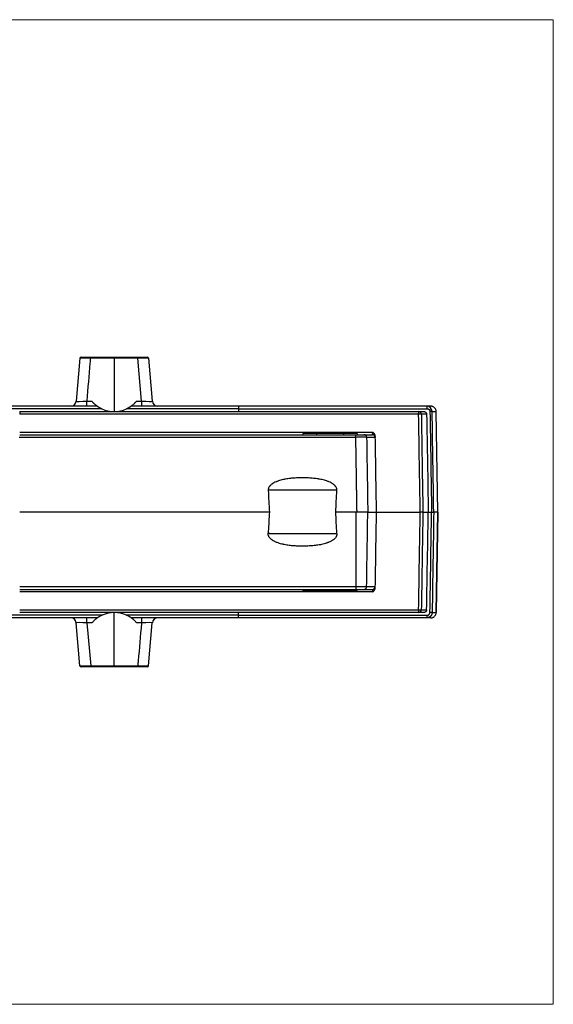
# Model space of a CAD drawing. Header units: millimetres. Extents: x 20 to 821, y 20 to 574.
# Tile 9 of 15: x 320 to 418, y 393 to 574. Entities that reach past the tile are written whole.
import ezdxf

# ---------------------------------------------------------------- set-up
doc = ezdxf.new("R2010")
doc.units = ezdxf.units.MM
doc.layers.add('1', color=7, linetype='Continuous', true_color=0xffffff)

msp = doc.modelspace()

# ---------------------------------------------------------------- linework, layer by layer
at = {"layer": '1', "color": 8, "linetype": 'Continuous', "lineweight": 18}
for p, q in [((418, 574), (221.5, 574)), ((418, 574), (418, 392.67)), ((221.5, 392.67), (418, 392.67))]:
    msp.add_line(p, q, dxfattribs=at)
at = {"layer": '1', "color": 18, "linetype": 'Continuous', "lineweight": 25}
for p, q in [((330.84, 511.65), (330.15, 503.75)), ((331.04, 511.83), (332.83, 511.83)), ((332.83, 511.83), (337.16, 511.83)), ((337.16, 511.65), (332.83, 511.65)), ((337.16, 511.83), (341.49, 511.83)), ((341.49, 511.65), (337.16, 511.65)), ((337.16, 511.65), (337.16, 501.85)), ((341.49, 511.83), (343.28, 511.83)), ((342.18, 503.75), (341.49, 511.65)), ((343.48, 511.65), (344.17, 503.75)), ((326.62, 502.83), (312.88, 502.83)), ((334.03, 502.83), (326.62, 502.83)), ((334.88, 502.34), (326.62, 502.34)), ((332.14, 503.75), (333.02, 503.75)), ((347.38, 502.34), (339.4, 502.34)), ((347.38, 502.83), (340.26, 502.83)), ((341.26, 503.75), (342.18, 503.75)), ((360.05, 502.83), (347.38, 502.83)), ((360.05, 502.34), (347.38, 502.34)), ((394.68, 502.83), (360.05, 502.83)), ((360.05, 502.83), (360.05, 502.34)), ((360.05, 502.34), (394.78, 502.34)), ((360.05, 502.34), (360.05, 501.83)), ((395.43, 502.83), (394.68, 502.83)), ((395.43, 502.83), (395.43, 502.83)), ((319.75, 501.83), (393.21, 501.83)), ((393.21, 501.34), (319.75, 501.34)), ((393.21, 501.83), (394.17, 501.83)), ((394.68, 501.34), (393.7, 501.34)), ((395.69, 501.85), (396.43, 501.85)), ((396.76, 483.33), (396.43, 501.85)), ((396.75, 483.33), (396.43, 501.85)), ((381.64, 497.08), (319.65, 497.08)), ((337.18, 498.02), (384.76, 498.02)), ((337.18, 497.57), (381.64, 497.57)), ((371.87, 497.77), (371.87, 497.77)), ((371.87, 497.77), (371.87, 497.57)), ((374.37, 497.77), (371.87, 497.77)), ((371.87, 497.77), (371.87, 497.57)), ((379.37, 497.77), (374.37, 497.77)), ((374.37, 497.77), (374.37, 497.57)), ((381.87, 497.77), (379.37, 497.77)), ((379.37, 497.77), (379.37, 497.57)), ((381.76, 489.58), (381.64, 497.08)), ((381.87, 497.77), (381.87, 497.57)), ((383.13, 497.57), (384.69, 497.57)), ((385.18, 497.08), (383.63, 497.08)), ((378.15, 487.33), (365.51, 487.33)), ((365.72, 483.33), (319.75, 483.33)), ((381.64, 483.33), (377.94, 483.33)), ((381.64, 483.33), (381.64, 469.58)), ((383.84, 483.33), (381.86, 483.33)), ((383.84, 483.33), (385.45, 483.33)), ((385.45, 483.33), (393.49, 483.33)), ((393.99, 483.33), (394.98, 483.33)), ((394.98, 483.33), (395.59, 483.33)), ((396.75, 483.33), (395.99, 483.33)), ((396.43, 464.82), (396.76, 483.33)), ((396.75, 483.33), (396.43, 464.82)), ((396.75, 483.33), (396.76, 483.33)), ((378.15, 479.33), (365.71, 479.33)), ((381.64, 469.58), (319.75, 469.58)), ((319.75, 469.09), (381.64, 469.09)), ((384.76, 468.65), (319.75, 468.65)), ((371.87, 468.89), (371.87, 469.09)), ((371.87, 468.89), (371.87, 469.09)), ((371.87, 468.89), (371.87, 468.89)), ((374.37, 468.89), (371.87, 468.89)), ((374.37, 468.89), (374.37, 469.09)), ((379.37, 468.89), (374.37, 468.89)), ((379.37, 468.89), (379.37, 469.09)), ((381.87, 468.89), (379.37, 468.89)), ((381.87, 468.89), (381.87, 469.09)), ((383.13, 469.09), (384.69, 469.09)), ((385.18, 469.58), (383.63, 469.58)), ((319.75, 465.32), (393.21, 465.32)), ((393.21, 464.83), (319.75, 464.83)), ((334.92, 464.32), (326.05, 464.32)), ((337.16, 455.02), (337.16, 464.82)), ((347.38, 464.32), (339.44, 464.32)), ((360.05, 464.32), (360.05, 464.83)), ((360.05, 463.83), (360.05, 464.32)), ((360.05, 464.32), (394.78, 464.32)), ((394.17, 464.83), (393.21, 464.83)), ((393.7, 465.32), (394.68, 465.32)), ((395.69, 464.82), (396.43, 464.82)), ((326.05, 463.83), (312.88, 463.83)), ((334.06, 463.83), (326.05, 463.83)), ((330.84, 455.02), (330.15, 462.92)), ((332.14, 462.92), (332.83, 455.02)), ((333.06, 462.92), (332.14, 462.92)), ((347.38, 463.83), (340.29, 463.83)), ((342.18, 462.92), (341.3, 462.92)), ((343.48, 455.02), (344.17, 462.92)), ((360.05, 463.83), (347.38, 463.83)), ((394.68, 463.83), (360.05, 463.83)), ((395.43, 463.83), (394.68, 463.83)), ((395.43, 463.83), (395.43, 463.83)), ((332.83, 454.83), (331.04, 454.83)), ((332.83, 455.02), (337.16, 455.02)), ((337.16, 454.83), (332.83, 454.83)), ((337.16, 455.02), (341.49, 455.02)), ((341.49, 454.83), (337.16, 454.83)), ((343.28, 454.83), (341.49, 454.83))]:
    msp.add_line(p, q, dxfattribs=at)
for centre, start, end in [((337.14, 507.26), 245.3275, 294.6725), ((337.18, 459.4), 65.3275, 114.6725)]:
    msp.add_arc(centre, 5.42, start, end, dxfattribs=at)
for centre, major_axis, ratio, start_param, end_param in [((331.04, 511.63), (0, 0.2), 1, 0, 1.48353), ((332.85, 511.63), (-2.01, 0.02), 0.008628, 4.719481, 6.282681), ((332.83, 511.63), (0, -0.2), 0.000175, 3.141593, 4.625123), ((341.49, 511.63), (0, -0.2), 0.000175, 1.658063, 3.141593), ((341.47, 511.63), (2.01, 0.02), 0.008628, 0.000504, 1.563704), ((343.28, 511.63), (0, 0.2), 1, 4.799655, 6.283185), ((329.15, 503.83), (0, 1), 1, 3.141593, 4.625123), ((332.16, 503.83), (2.02, 0.09), 0.042671, 3.135806, 4.699006), ((332.14, 503.83), (0, -1), 0.000175, 0, 1.48353), ((342.16, 503.83), (-2.02, 0.09), 0.042671, 1.584179, 3.147379), ((342.18, 503.83), (0, 1), 0.000175, 1.658063, 3.141593), ((345.17, 503.83), (0, -1), 1, 4.799655, 6.283185), ((394.68, 502.33), (0, 0.5), 0.19307, 4.729842, 6.283185), ((393.21, 501.33), (0, 0.5), 0.996053, 4.729842, 6.283185), ((393.21, 501.33), (0, -0.5), 0.000175, 3.141593, 4.694936), ((393.21, 501.33), (-0.5, -0.008), 0.017453, 3.230467, 4.712286), ((383.13, 497.07), (0, -0.5), 0.991657, 1.58825, 3.141593), ((384.69, 497.07), (0, -0.5), 0.995801, 1.58825, 3.141593), ((371.83, 1574.35), (0, 1145.8), 0.017455, 2.819889, 2.831119), ((371.83, 1574.35), (0, 1145.8), 0.017455, 3.452066, 3.463297), ((371.83, -607.69), (0, 1145.81), 0.017455, 0.310473, 0.320543), ((371.83, -607.69), (0, 1145.81), 0.017455, 5.961482, 5.972713), ((383.13, 469.59), (0, 0.5), 0.991657, 3.141593, 4.694936), ((384.69, 469.59), (0, 0.5), 0.995801, 3.141593, 4.694936), ((393.21, 465.33), (0, 0.5), 0.996053, 3.141593, 4.694936), ((393.21, 465.33), (0, -0.5), 0.000175, 4.729842, 6.283185), ((393.21, 465.33), (0.5, -0.008), 0.017453, 4.712492, 6.194311), ((394.68, 464.33), (0, -0.5), 0.19307, 0, 1.553343), ((329.15, 462.83), (0, -1), 1, 1.658063, 3.141593), ((332.16, 462.83), (-2.02, 0.09), 0.042671, 4.725772, 6.288972), ((332.14, 462.83), (0, 1), 0.000175, 4.799655, 6.283185), ((342.18, 462.83), (0, 1), 0.000175, 0, 1.48353), ((342.16, 462.83), (2.02, 0.09), 0.042671, 6.277399, 7.840599), ((345.17, 462.83), (0, -1), 1, 3.141593, 4.625123), ((331.04, 455.03), (0, -0.2), 1, 4.799655, 6.283185), ((332.85, 455.03), (2.01, 0.02), 0.008628, 3.142097, 4.705297), ((332.83, 455.03), (0, 0.2), 0.000175, 1.658063, 3.141593), ((341.49, 455.03), (0, 0.2), 0.000175, 3.141593, 4.625123), ((341.47, 455.03), (-2.01, 0.02), 0.008628, 1.577888, 3.141089), ((343.28, 455.03), (0, -0.2), 1, 0, 1.48353)]:
    msp.add_ellipse(centre, major_axis=major_axis, ratio=ratio, start_param=start_param, end_param=end_param, dxfattribs=at)
for points, knots in [([(332.14, 503.75), (332.14, 503.78), (332.15, 503.8), (332.35, 506.13), (332.55, 508.44), (332.78, 511.04), (332.81, 511.35), (332.83, 511.65)], [0, 0, 0, 0, 0.010943, 0.010943, 0.884434, 0.884434, 1, 1, 1, 1]), ([(337.16, 511.65), (337.16, 511.66), (337.16, 511.67), (337.16, 511.7), (337.16, 511.71), (337.16, 511.73), (337.16, 511.74), (337.16, 511.76), (337.16, 511.76), (337.16, 511.76), (337.16, 511.76), (337.16, 511.77), (337.16, 511.77), (337.16, 511.77), (337.16, 511.78), (337.16, 511.79), (337.16, 511.8), (337.16, 511.81), (337.16, 511.81), (337.16, 511.82), (337.16, 511.83), (337.16, 511.83), (337.16, 511.83), (337.16, 511.83)], [0, 0, 0, 0, 0.125213, 0.125213, 0.250427, 0.250427, 0.37564, 0.406944, 0.422595, 0.422595, 0.430421, 0.430421, 0.438247, 0.438247, 0.500854, 0.500854, 0.626067, 0.626067, 0.75128, 0.75128, 0.876494, 0.876494, 1, 1, 1, 1]), ([(333.02, 503.75), (333.07, 503.69), (333.12, 503.63), (333.22, 503.52), (333.27, 503.47), (333.35, 503.39), (333.38, 503.37), (333.43, 503.32), (333.45, 503.3), (333.53, 503.23), (333.58, 503.18), (333.65, 503.12), (333.68, 503.1), (333.71, 503.07), (333.73, 503.06), (333.75, 503.04), (333.76, 503.03), (333.79, 503.01), (333.82, 502.99), (333.86, 502.96), (333.88, 502.94), (333.91, 502.92), (333.92, 502.91), (333.93, 502.9), (333.94, 502.89), (333.96, 502.88), (333.98, 502.87), (334, 502.85), (334, 502.85), (334.01, 502.84), (334.01, 502.84), (334.02, 502.84), (334.03, 502.83), (334.03, 502.83)], [0, 0, 0, 0, 0.125, 0.125, 0.25, 0.25, 0.3125, 0.3125, 0.375, 0.375, 0.5, 0.5, 0.5625, 0.5625, 0.59375, 0.59375, 0.625, 0.625, 0.6875, 0.6875, 0.75, 0.75, 0.78125, 0.78125, 0.8125, 0.8125, 0.875, 0.875, 0.90625, 0.90625, 0.9375, 0.9375, 1, 1, 1, 1]), ([(334.03, 502.83), (334.03, 502.83), (334.03, 502.83), (334.04, 502.83), (334.04, 502.82), (334.05, 502.82), (334.05, 502.82), (334.07, 502.8), (334.08, 502.8), (334.1, 502.78), (334.11, 502.78), (334.12, 502.77), (334.13, 502.76), (334.15, 502.75), (334.17, 502.74), (334.2, 502.71), (334.22, 502.7), (334.28, 502.67), (334.32, 502.64), (334.38, 502.61), (334.4, 502.59), (334.44, 502.57), (334.46, 502.56), (334.52, 502.52), (334.57, 502.5), (334.66, 502.45), (334.7, 502.43), (334.79, 502.38), (334.83, 502.36), (334.88, 502.34)], [0, 0, 0, 0, 0.0625, 0.0625, 0.09375, 0.09375, 0.125, 0.125, 0.1875, 0.1875, 0.21875, 0.21875, 0.25, 0.25, 0.3125, 0.3125, 0.375, 0.375, 0.5, 0.5, 0.5625, 0.5625, 0.625, 0.625, 0.75, 0.75, 0.875, 0.875, 1, 1, 1, 1]), ([(339.4, 502.34), (339.45, 502.36), (339.49, 502.38), (339.58, 502.43), (339.63, 502.45), (339.71, 502.5), (339.76, 502.52), (339.84, 502.57), (339.88, 502.59), (339.95, 502.63), (339.97, 502.64), (340.01, 502.67), (340.02, 502.68), (340.05, 502.7), (340.06, 502.7), (340.08, 502.71), (340.09, 502.72), (340.12, 502.74), (340.13, 502.75), (340.16, 502.77), (340.18, 502.78), (340.2, 502.8), (340.22, 502.8), (340.23, 502.81), (340.24, 502.82), (340.24, 502.82), (340.25, 502.83), (340.25, 502.83), (340.26, 502.83), (340.26, 502.83)], [0, 0, 0, 0, 0.125067, 0.125067, 0.250134, 0.250134, 0.3752, 0.3752, 0.500267, 0.500267, 0.5628, 0.5628, 0.625334, 0.625334, 0.656601, 0.656601, 0.687867, 0.687867, 0.750401, 0.750401, 0.812934, 0.812934, 0.875467, 0.875467, 0.906734, 0.906734, 0.938001, 0.938001, 1, 1, 1, 1]), ([(340.26, 502.83), (340.26, 502.83), (340.26, 502.84), (340.27, 502.84), (340.27, 502.84), (340.28, 502.85), (340.29, 502.85), (340.3, 502.87), (340.32, 502.88), (340.35, 502.9), (340.37, 502.91), (340.4, 502.93), (340.41, 502.94), (340.42, 502.96), (340.44, 502.96), (340.47, 502.99), (340.49, 503), (340.53, 503.04), (340.56, 503.06), (340.6, 503.1), (340.63, 503.12), (340.7, 503.18), (340.75, 503.23), (340.85, 503.32), (340.9, 503.37), (340.97, 503.43), (340.98, 503.44), (341.01, 503.47), (341.02, 503.48), (341.06, 503.52), (341.08, 503.55), (341.16, 503.63), (341.21, 503.69), (341.26, 503.75)], [0, 0, 0, 0, 0.0625, 0.0625, 0.09375, 0.09375, 0.125, 0.125, 0.1875, 0.1875, 0.25, 0.25, 0.28125, 0.28125, 0.3125, 0.3125, 0.375, 0.375, 0.4375, 0.4375, 0.5, 0.5, 0.625, 0.625, 0.75, 0.75, 0.78125, 0.78125, 0.8125, 0.8125, 0.875, 0.875, 1, 1, 1, 1]), ([(396.43, 501.85), (396.43, 501.92), (396.42, 501.98), (396.39, 502.11), (396.37, 502.17), (396.32, 502.29), (396.29, 502.34), (396.22, 502.45), (396.18, 502.5), (396.08, 502.59), (396.03, 502.63), (395.92, 502.7), (395.87, 502.73), (395.75, 502.78), (395.69, 502.8), (395.56, 502.83), (395.49, 502.83), (395.43, 502.83)], [0, 0, 0, 0, 0.125, 0.125, 0.25, 0.25, 0.375, 0.375, 0.5, 0.5, 0.625, 0.625, 0.75, 0.75, 0.875, 0.875, 1, 1, 1, 1]), ([(319.75, 501.83), (319.75, 501.83), (319.75, 501.83), (319.75, 501.82), (319.75, 501.81), (319.75, 501.78), (319.75, 501.77), (319.75, 501.73), (319.75, 501.71), (319.75, 501.67), (319.75, 501.64), (319.75, 501.59), (319.75, 501.56), (319.75, 501.5), (319.75, 501.47), (319.75, 501.41), (319.75, 501.37), (319.75, 501.34)], [0, 0, 0, 0, 0.123891, 0.123891, 0.249049, 0.249049, 0.374208, 0.374208, 0.499366, 0.499366, 0.624525, 0.624525, 0.749683, 0.749683, 0.874842, 0.874842, 1, 1, 1, 1]), ([(393.49, 483.33), (393.45, 486.33), (393.4, 489.33), (393.3, 495.33), (393.25, 498.34), (393.21, 501.34)], [0, 0, 0, 0, 0.499596, 0.499596, 1, 1, 1, 1]), ([(393.7, 501.34), (393.71, 501.01), (393.72, 500.68), (393.74, 499.01), (393.76, 497.68), (393.85, 492.01), (393.92, 487.67), (393.99, 483.33)], [0, 0, 0, 0, 0.055513, 0.055513, 0.277565, 0.277565, 1, 1, 1, 1]), ([(394.17, 501.83), (394.21, 501.83), (394.24, 501.83), (394.29, 501.82), (394.3, 501.82), (394.33, 501.81), (394.35, 501.8), (394.39, 501.79), (394.42, 501.77), (394.46, 501.74), (394.48, 501.73), (394.5, 501.72), (394.5, 501.71), (394.51, 501.7), (394.52, 501.7), (394.55, 501.67), (394.57, 501.65), (394.59, 501.61), (394.6, 501.61), (394.61, 501.59), (394.61, 501.58), (394.62, 501.56), (394.63, 501.55), (394.65, 501.5), (394.66, 501.47), (394.67, 501.42), (394.68, 501.41), (394.68, 501.38), (394.68, 501.36), (394.68, 501.34)], [0, 0, 0, 0, 0.125, 0.125, 0.1875, 0.1875, 0.25, 0.25, 0.375, 0.375, 0.4375, 0.4375, 0.46875, 0.46875, 0.5, 0.5, 0.625, 0.625, 0.65625, 0.65625, 0.6875, 0.6875, 0.75, 0.75, 0.875, 0.875, 0.9375, 0.9375, 1, 1, 1, 1]), ([(395.69, 501.85), (395.68, 501.85), (395.67, 501.85), (395.63, 501.85), (395.6, 501.85), (395.53, 501.85), (395.49, 501.85), (395.39, 501.85), (395.34, 501.85), (395.29, 501.85)], [0, 0, 0, 0, 0.25, 0.25, 0.5, 0.5, 0.75, 0.75, 1, 1, 1, 1]), ([(381.64, 497.08), (381.64, 497.11), (381.64, 497.15), (381.64, 497.21), (381.64, 497.24), (381.64, 497.3), (381.64, 497.33), (381.64, 497.38), (381.64, 497.41), (381.64, 497.45), (381.64, 497.47), (381.64, 497.51), (381.64, 497.52), (381.64, 497.55), (381.64, 497.56), (381.64, 497.57), (381.64, 497.57), (381.64, 497.57)], [0, 0, 0, 0, 0.125155, 0.125155, 0.25031, 0.25031, 0.375465, 0.375465, 0.50062, 0.50062, 0.625775, 0.625775, 0.75093, 0.75093, 0.876085, 0.876085, 1, 1, 1, 1]), ([(383.63, 497.08), (383.61, 497.08), (383.59, 497.09), (383.51, 497.09), (383.47, 497.09), (383.35, 497.09), (383.29, 497.09), (383.14, 497.09), (383.05, 497.09), (382.87, 497.09), (382.78, 497.09), (382.57, 497.09), (382.46, 497.09), (382.24, 497.09), (382.12, 497.09), (381.88, 497.09), (381.76, 497.08), (381.64, 497.08)], [0, 0, 0, 0, 0.125, 0.125, 0.25, 0.25, 0.375, 0.375, 0.5, 0.5, 0.625, 0.625, 0.75, 0.75, 0.875, 0.875, 1, 1, 1, 1]), ([(384.69, 497.57), (384.69, 497.57), (384.69, 497.57), (384.69, 497.57), (384.69, 497.57), (384.69, 497.58), (384.7, 497.58), (384.7, 497.58), (384.7, 497.58), (384.7, 497.58), (384.7, 497.58), (384.71, 497.59), (384.71, 497.59), (384.71, 497.59), (384.71, 497.59), (384.71, 497.6), (384.71, 497.6), (384.72, 497.6), (384.72, 497.61), (384.72, 497.61), (384.72, 497.62), (384.72, 497.62), (384.72, 497.62), (384.72, 497.63), (384.73, 497.63), (384.73, 497.64), (384.73, 497.64), (384.73, 497.65), (384.73, 497.66), (384.73, 497.66), (384.73, 497.67), (384.74, 497.67), (384.74, 497.68), (384.74, 497.68), (384.74, 497.69), (384.74, 497.7), (384.74, 497.7), (384.74, 497.71), (384.74, 497.72), (384.74, 497.72), (384.74, 497.73), (384.75, 497.74), (384.75, 497.75), (384.75, 497.75), (384.75, 497.76), (384.75, 497.77), (384.75, 497.78), (384.75, 497.78), (384.75, 497.79), (384.75, 497.8), (384.75, 497.81), (384.75, 497.81), (384.75, 497.82), (384.75, 497.83), (384.76, 497.84), (384.76, 497.85), (384.76, 497.85), (384.76, 497.86), (384.76, 497.87), (384.76, 497.88), (384.76, 497.89), (384.76, 497.9), (384.76, 497.9), (384.76, 497.91), (384.76, 497.92), (384.76, 497.93), (384.76, 497.94), (384.76, 497.95), (384.76, 497.95), (384.76, 497.96), (384.76, 497.97), (384.76, 497.98), (384.76, 497.99), (384.76, 498), (384.76, 498), (384.76, 498.01), (384.76, 498.02), (384.76, 498.02)], [0, 0, 0, 0, 0.015556, 0.03105, 0.046482, 0.061853, 0.077162, 0.09241, 0.107596, 0.122721, 0.137785, 0.152787, 0.167728, 0.182608, 0.197427, 0.212185, 0.226882, 0.241517, 0.256093, 0.270607, 0.28506, 0.299453, 0.313786, 0.328057, 0.342269, 0.35642, 0.37051, 0.384541, 0.398511, 0.412421, 0.426271, 0.440061, 0.453792, 0.467462, 0.481073, 0.494624, 0.508116, 0.521548, 0.53492, 0.548234, 0.561488, 0.574683, 0.587819, 0.600896, 0.613914, 0.626873, 0.639774, 0.652615, 0.665399, 0.678124, 0.690791, 0.703399, 0.715949, 0.728442, 0.740876, 0.753252, 0.765571, 0.777832, 0.790036, 0.802182, 0.814271, 0.826303, 0.838278, 0.850196, 0.862057, 0.873861, 0.885608, 0.8973, 0.908934, 0.920513, 0.932036, 0.943502, 0.954913, 0.966268, 0.977567, 0.988811, 1, 1, 1, 1]), ([(385.23, 497.25), (385.23, 497.29), (385.22, 497.33), (385.21, 497.4), (385.2, 497.44), (385.18, 497.5), (385.17, 497.52), (385.16, 497.55), (385.13, 497.61), (385.1, 497.66), (385.06, 497.72), (385.04, 497.75), (384.99, 497.82), (384.97, 497.85), (384.93, 497.89), (384.91, 497.9), (384.89, 497.93), (384.87, 497.94), (384.85, 497.96), (384.84, 497.97), (384.83, 497.98), (384.82, 497.99), (384.81, 498), (384.8, 498.01), (384.78, 498.01), (384.78, 498.02), (384.77, 498.02), (384.77, 498.02), (384.76, 498.02)], [0, 0, 0, 0, 0.125, 0.125, 0.25, 0.25, 0.3125, 0.3125, 0.375, 0.5, 0.5, 0.625, 0.625, 0.75, 0.75, 0.8125, 0.8125, 0.875, 0.875, 0.90625, 0.90625, 0.9375, 0.9375, 0.96875, 0.96875, 0.984375, 0.984375, 1, 1, 1, 1]), ([(385.23, 497.25), (385.23, 497.25), (385.23, 497.24), (385.23, 497.23), (385.23, 497.22), (385.22, 497.21), (385.22, 497.21), (385.22, 497.2), (385.22, 497.19), (385.22, 497.18), (385.22, 497.17), (385.22, 497.17), (385.22, 497.16), (385.21, 497.15), (385.21, 497.15), (385.21, 497.14), (385.21, 497.14), (385.21, 497.13), (385.21, 497.12), (385.21, 497.12), (385.2, 497.11), (385.2, 497.1), (385.2, 497.1), (385.2, 497.09), (385.19, 497.09), (385.19, 497.09), (385.19, 497.08), (385.19, 497.08), (385.18, 497.08), (385.18, 497.08)], [0, 0, 0, 0, 0.030252, 0.06042, 0.090513, 0.120538, 0.150504, 0.180418, 0.210289, 0.240126, 0.269935, 0.299726, 0.329506, 0.359285, 0.38907, 0.41887, 0.448692, 0.478545, 0.508438, 0.559232, 0.609543, 0.659414, 0.708888, 0.758011, 0.806829, 0.855389, 0.903738, 0.951926, 1, 1, 1, 1]), ([(378.15, 487.33), (378.16, 487.41), (378.15, 487.49), (378.13, 487.6), (378.12, 487.63), (378.11, 487.69), (378.1, 487.71), (378.09, 487.74), (378.08, 487.76), (378.04, 487.85), (378.01, 487.91), (377.95, 487.99), (377.94, 488.01), (377.92, 488.04), (377.89, 488.08), (377.85, 488.13), (377.78, 488.21), (377.72, 488.27), (377.64, 488.34), (377.61, 488.37), (377.55, 488.41), (377.52, 488.44), (377.43, 488.5), (377.37, 488.55), (377.24, 488.63), (377.17, 488.66), (376.97, 488.77), (376.84, 488.83), (376.63, 488.92), (376.56, 488.95), (376.42, 489), (376.35, 489.03), (376.13, 489.1), (375.99, 489.14), (375.7, 489.22), (375.56, 489.26), (375.26, 489.32), (375.12, 489.35), (374.89, 489.39), (374.82, 489.4), (374.67, 489.43), (374.6, 489.44), (374.37, 489.47), (374.22, 489.49), (373.92, 489.52), (373.77, 489.54), (373.32, 489.58), (373.03, 489.6), (372.43, 489.62), (371.83, 489.63), (371.23, 489.62), (370.64, 489.6), (370.34, 489.58), (369.74, 489.53), (369.44, 489.49), (369, 489.43), (368.85, 489.4), (368.63, 489.36), (368.55, 489.35), (368.4, 489.32), (368.33, 489.31), (368.11, 489.26), (367.96, 489.22), (367.67, 489.14), (367.53, 489.1), (367.31, 489.03), (367.24, 489), (367.14, 488.96), (367.1, 488.95), (367.03, 488.92), (367, 488.91), (366.82, 488.84), (366.69, 488.77), (366.49, 488.66), (366.42, 488.63), (366.33, 488.57), (366.29, 488.54), (366.23, 488.5), (366.2, 488.48), (366.11, 488.41), (366.05, 488.37), (365.94, 488.27), (365.89, 488.21), (365.82, 488.14), (365.81, 488.13), (365.79, 488.1), (365.77, 488.08), (365.74, 488.04), (365.72, 488.01), (365.65, 487.91), (365.62, 487.85), (365.58, 487.76), (365.57, 487.74), (365.56, 487.71), (365.54, 487.65), (365.52, 487.56), (365.51, 487.49), (365.51, 487.43), (365.51, 487.41), (365.5, 487.37), (365.51, 487.35), (365.51, 487.33)], [0, 0, 0, 0, 0.015625, 0.015625, 0.023438, 0.023438, 0.027344, 0.027344, 0.03125, 0.03125, 0.046875, 0.046875, 0.050781, 0.050781, 0.054688, 0.0625, 0.0625, 0.078125, 0.078125, 0.085938, 0.085938, 0.09375, 0.09375, 0.109375, 0.109375, 0.125, 0.125, 0.15625, 0.15625, 0.171875, 0.171875, 0.1875, 0.1875, 0.21875, 0.21875, 0.25, 0.25, 0.28125, 0.28125, 0.296875, 0.296875, 0.3125, 0.3125, 0.34375, 0.34375, 0.375, 0.375, 0.4375, 0.4375, 0.5, 0.5625, 0.5625, 0.625, 0.625, 0.6875, 0.6875, 0.71875, 0.71875, 0.734375, 0.734375, 0.75, 0.75, 0.78125, 0.78125, 0.8125, 0.8125, 0.828125, 0.828125, 0.835938, 0.835938, 0.84375, 0.84375, 0.875, 0.875, 0.890625, 0.890625, 0.898438, 0.898438, 0.90625, 0.90625, 0.921875, 0.921875, 0.9375, 0.9375, 0.941406, 0.941406, 0.945313, 0.945313, 0.953125, 0.953125, 0.96875, 0.96875, 0.972656, 0.972656, 0.976563, 0.984375, 0.992188, 0.992188, 0.996094, 0.996094, 1, 1, 1, 1]), ([(393.21, 465.32), (393.25, 468.33), (393.3, 471.33), (393.4, 477.34), (393.45, 480.33), (393.49, 483.33)], [0, 0, 0, 0, 0.500404, 0.500404, 1, 1, 1, 1]), ([(393.99, 483.33), (393.99, 483.33), (393.98, 483.33), (393.97, 483.33), (393.97, 483.33), (393.96, 483.33), (393.95, 483.33), (393.93, 483.33), (393.91, 483.33), (393.88, 483.33), (393.87, 483.33), (393.85, 483.33), (393.84, 483.33), (393.81, 483.33), (393.78, 483.33), (393.74, 483.33), (393.73, 483.33), (393.7, 483.33), (393.69, 483.33), (393.65, 483.33), (393.62, 483.33), (393.57, 483.33), (393.56, 483.33), (393.53, 483.33), (393.51, 483.33), (393.49, 483.33)], [0, 0, 0, 0, 0.125, 0.125, 0.1875, 0.1875, 0.25, 0.25, 0.375, 0.375, 0.4375, 0.4375, 0.5, 0.5, 0.625, 0.625, 0.6875, 0.6875, 0.75, 0.75, 0.875, 0.875, 0.9375, 0.9375, 1, 1, 1, 1]), ([(393.99, 483.33), (393.99, 483), (393.98, 482.67), (393.95, 481), (393.93, 479.67), (393.84, 474), (393.77, 469.66), (393.7, 465.32)], [0, 0, 0, 0, 0.055513, 0.055513, 0.277565, 0.277565, 1, 1, 1, 1]), ([(394.68, 465.32), (394.72, 467.83), (394.76, 470.33), (394.86, 476.33), (394.92, 479.83), (394.98, 483.33)], [0, 0, 0, 0, 0.417058, 0.417058, 1, 1, 1, 1]), ([(395.59, 483.33), (395.6, 483.33), (395.6, 483.33), (395.62, 483.33), (395.63, 483.33), (395.64, 483.33), (395.65, 483.33), (395.66, 483.33), (395.67, 483.33), (395.68, 483.33), (395.69, 483.33), (395.7, 483.33), (395.71, 483.33), (395.72, 483.33), (395.73, 483.33), (395.74, 483.33), (395.75, 483.33), (395.76, 483.33), (395.77, 483.33), (395.78, 483.33), (395.79, 483.33), (395.8, 483.33), (395.81, 483.33), (395.82, 483.33), (395.83, 483.33), (395.83, 483.33), (395.84, 483.33), (395.85, 483.33), (395.86, 483.33), (395.86, 483.33), (395.87, 483.33), (395.87, 483.33)], [0, 0, 0, 0, 0.035725, 0.071361, 0.106909, 0.142368, 0.177737, 0.213019, 0.248211, 0.283315, 0.318329, 0.353256, 0.388093, 0.422842, 0.457502, 0.492073, 0.526555, 0.560949, 0.595254, 0.629471, 0.663598, 0.697637, 0.731588, 0.76545, 0.799223, 0.832907, 0.866503, 0.90001, 0.933429, 0.966759, 1, 1, 1, 1]), ([(395.87, 483.33), (395.87, 483.33), (395.88, 483.33), (395.89, 483.33), (395.89, 483.33), (395.9, 483.33), (395.91, 483.33), (395.91, 483.33), (395.92, 483.33), (395.92, 483.33), (395.93, 483.33), (395.93, 483.33), (395.94, 483.33), (395.94, 483.33), (395.95, 483.33), (395.95, 483.33), (395.96, 483.33), (395.96, 483.33), (395.97, 483.33), (395.97, 483.33), (395.97, 483.33), (395.98, 483.33), (395.98, 483.33), (395.98, 483.33), (395.98, 483.33), (395.99, 483.33), (395.99, 483.33), (395.99, 483.33), (395.99, 483.33), (395.99, 483.33), (395.99, 483.33), (395.99, 483.33)], [0, 0, 0, 0, 0.033233, 0.066554, 0.099965, 0.133465, 0.167055, 0.200734, 0.234502, 0.268359, 0.302306, 0.336342, 0.370467, 0.404681, 0.438985, 0.473378, 0.507861, 0.542433, 0.577094, 0.611844, 0.646684, 0.681614, 0.716632, 0.75174, 0.786938, 0.822225, 0.857601, 0.893066, 0.928622, 0.964266, 1, 1, 1, 1]), ([(378.15, 479.33), (378.16, 479.26), (378.15, 479.18), (378.13, 479.06), (378.12, 479.03), (378.1, 478.95), (378.08, 478.92), (378.05, 478.84), (378.04, 478.81), (378, 478.74), (377.98, 478.71), (377.91, 478.61), (377.86, 478.55), (377.76, 478.44), (377.7, 478.39), (377.62, 478.31), (377.59, 478.28), (377.53, 478.24), (377.5, 478.21), (377.4, 478.15), (377.34, 478.1), (377.21, 478.02), (377.14, 477.98), (376.94, 477.88), (376.8, 477.81), (376.62, 477.74), (376.58, 477.73), (376.51, 477.7), (376.4, 477.66), (376.29, 477.62), (376.07, 477.55), (375.93, 477.51), (375.63, 477.43), (375.48, 477.39), (375.18, 477.33), (375.03, 477.3), (374.73, 477.25), (374.58, 477.23), (374.12, 477.16), (373.81, 477.13), (373.2, 477.08), (372.9, 477.06), (372.28, 477.04), (371.97, 477.04), (371.36, 477.04), (371.05, 477.05), (370.44, 477.08), (370.13, 477.1), (369.52, 477.16), (369.22, 477.2), (368.77, 477.28), (368.61, 477.3), (368.39, 477.35), (368.31, 477.36), (368.16, 477.4), (368.09, 477.41), (367.86, 477.47), (367.72, 477.51), (367.42, 477.6), (367.28, 477.65), (367.06, 477.73), (366.99, 477.76), (366.85, 477.82), (366.78, 477.85), (366.64, 477.92), (366.57, 477.96), (366.44, 478.03), (366.37, 478.07), (366.27, 478.14), (366.24, 478.16), (366.18, 478.2), (366.15, 478.23), (366.06, 478.3), (366, 478.35), (365.89, 478.45), (365.83, 478.51), (365.76, 478.6), (365.74, 478.63), (365.69, 478.69), (365.67, 478.73), (365.61, 478.83), (365.58, 478.9), (365.55, 478.99), (365.55, 479.01), (365.54, 479.04), (365.52, 479.1), (365.51, 479.2), (365.5, 479.27), (365.51, 479.33), (365.51, 479.35), (365.51, 479.39), (365.51, 479.41), (365.53, 479.5), (365.55, 479.58), (365.58, 479.65)], [0, 0, 0, 0, 0.015625, 0.015625, 0.023437, 0.023437, 0.03125, 0.03125, 0.039062, 0.039062, 0.046875, 0.046875, 0.0625, 0.0625, 0.078125, 0.078125, 0.085937, 0.085937, 0.09375, 0.09375, 0.109375, 0.109375, 0.125, 0.125, 0.15625, 0.15625, 0.164062, 0.164062, 0.171875, 0.1875, 0.1875, 0.21875, 0.21875, 0.25, 0.25, 0.28125, 0.28125, 0.3125, 0.3125, 0.375, 0.375, 0.4375, 0.4375, 0.5, 0.5, 0.5625, 0.5625, 0.625, 0.625, 0.6875, 0.6875, 0.71875, 0.71875, 0.734375, 0.734375, 0.75, 0.75, 0.78125, 0.78125, 0.8125, 0.8125, 0.828125, 0.828125, 0.84375, 0.84375, 0.859375, 0.859375, 0.875, 0.875, 0.882812, 0.882812, 0.890625, 0.890625, 0.90625, 0.90625, 0.921875, 0.921875, 0.929687, 0.929687, 0.9375, 0.9375, 0.953125, 0.953125, 0.957031, 0.957031, 0.960937, 0.96875, 0.976562, 0.976562, 0.980469, 0.980469, 0.984375, 0.984375, 1, 1, 1, 1]), ([(381.64, 469.57), (381.64, 469.54), (381.64, 469.51), (381.64, 469.45), (381.64, 469.42), (381.64, 469.36), (381.64, 469.33), (381.64, 469.28), (381.64, 469.25), (381.64, 469.21), (381.64, 469.19), (381.64, 469.15), (381.64, 469.14), (381.64, 469.11), (381.64, 469.11), (381.64, 469.1), (381.64, 469.09), (381.64, 469.09)], [0, 0, 0, 0, 0.12511, 0.12511, 0.25022, 0.25022, 0.375329, 0.375329, 0.500439, 0.500439, 0.625549, 0.625549, 0.750659, 0.750659, 0.875768, 0.875768, 1, 1, 1, 1]), ([(384.76, 468.65), (384.77, 468.65), (384.77, 468.65), (384.78, 468.65), (384.78, 468.65), (384.8, 468.66), (384.81, 468.66), (384.82, 468.68), (384.83, 468.68), (384.84, 468.7), (384.85, 468.7), (384.87, 468.72), (384.89, 468.74), (384.92, 468.77), (384.93, 468.78), (384.97, 468.82), (384.99, 468.85), (385.04, 468.92), (385.07, 468.95), (385.11, 469.02), (385.13, 469.05), (385.16, 469.12), (385.18, 469.16), (385.2, 469.23), (385.21, 469.27), (385.22, 469.35), (385.23, 469.39), (385.23, 469.43)], [0, 0, 0, 0, 0.015625, 0.015625, 0.03125, 0.03125, 0.0625, 0.0625, 0.09375, 0.09375, 0.125, 0.125, 0.1875, 0.1875, 0.25, 0.25, 0.375, 0.375, 0.5, 0.5, 0.625, 0.625, 0.75, 0.75, 0.875, 0.875, 1, 1, 1, 1]), ([(334.92, 464.32), (334.87, 464.3), (334.82, 464.28), (334.74, 464.24), (334.69, 464.22), (334.6, 464.17), (334.56, 464.15), (334.48, 464.1), (334.43, 464.07), (334.37, 464.04), (334.35, 464.02), (334.31, 464), (334.29, 463.99), (334.27, 463.97), (334.26, 463.96), (334.24, 463.95), (334.23, 463.95), (334.2, 463.93), (334.19, 463.92), (334.16, 463.9), (334.14, 463.89), (334.11, 463.87), (334.1, 463.86), (334.09, 463.85), (334.08, 463.85), (334.08, 463.84), (334.07, 463.84), (334.06, 463.84), (334.06, 463.83), (334.06, 463.83)], [0, 0, 0, 0, 0.125067, 0.125067, 0.250134, 0.250134, 0.3752, 0.3752, 0.500267, 0.500267, 0.5628, 0.5628, 0.625334, 0.625334, 0.656601, 0.656601, 0.687867, 0.687867, 0.750401, 0.750401, 0.812934, 0.812934, 0.875467, 0.875467, 0.906734, 0.906734, 0.938001, 0.938001, 1, 1, 1, 1]), ([(340.29, 463.83), (340.29, 463.83), (340.29, 463.84), (340.28, 463.84), (340.28, 463.84), (340.27, 463.85), (340.27, 463.85), (340.25, 463.86), (340.24, 463.87), (340.22, 463.88), (340.21, 463.89), (340.2, 463.9), (340.19, 463.9), (340.17, 463.92), (340.15, 463.93), (340.12, 463.95), (340.1, 463.96), (340.04, 464), (340, 464.02), (339.94, 464.06), (339.92, 464.07), (339.88, 464.1), (339.86, 464.11), (339.79, 464.15), (339.75, 464.17), (339.66, 464.22), (339.62, 464.24), (339.53, 464.28), (339.48, 464.3), (339.44, 464.32)], [0, 0, 0, 0, 0.0625, 0.0625, 0.09375, 0.09375, 0.125, 0.125, 0.1875, 0.1875, 0.21875, 0.21875, 0.25, 0.25, 0.3125, 0.3125, 0.375, 0.375, 0.5, 0.5, 0.5625, 0.5625, 0.625, 0.625, 0.75, 0.75, 0.875, 0.875, 1, 1, 1, 1]), ([(394.68, 465.32), (394.68, 465.29), (394.68, 465.26), (394.67, 465.21), (394.66, 465.2), (394.65, 465.16), (394.65, 465.15), (394.63, 465.1), (394.61, 465.08), (394.58, 465.04), (394.57, 465.02), (394.55, 465), (394.54, 464.99), (394.5, 464.95), (394.48, 464.93), (394.44, 464.91), (394.42, 464.9), (394.39, 464.88), (394.36, 464.87), (394.33, 464.86), (394.3, 464.85), (394.29, 464.85), (394.24, 464.84), (394.21, 464.83), (394.17, 464.83)], [0, 0, 0, 0, 0.125, 0.125, 0.1875, 0.1875, 0.25, 0.25, 0.375, 0.375, 0.4375, 0.4375, 0.5, 0.5, 0.625, 0.625, 0.6875, 0.6875, 0.75, 0.8125, 0.8125, 0.875, 0.875, 1, 1, 1, 1]), ([(395.69, 464.82), (395.69, 464.81), (395.69, 464.8), (395.69, 464.78), (395.68, 464.77), (395.68, 464.75), (395.68, 464.74), (395.68, 464.72), (395.68, 464.7), (395.68, 464.69), (395.67, 464.67), (395.67, 464.65), (395.67, 464.64), (395.66, 464.62), (395.66, 464.6), (395.66, 464.59), (395.65, 464.57), (395.65, 464.55), (395.64, 464.53), (395.64, 464.52), (395.63, 464.5), (395.62, 464.48), (395.62, 464.47), (395.61, 464.45), (395.6, 464.43), (395.59, 464.41), (395.59, 464.4), (395.58, 464.38), (395.57, 464.36), (395.56, 464.35), (395.55, 464.33), (395.54, 464.31), (395.53, 464.3), (395.52, 464.28), (395.51, 464.26), (395.5, 464.25), (395.48, 464.23), (395.47, 464.21), (395.46, 464.2), (395.44, 464.18), (395.43, 464.17), (395.42, 464.15), (395.4, 464.14), (395.39, 464.12), (395.37, 464.11), (395.35, 464.09), (395.34, 464.08), (395.32, 464.06), (395.3, 464.05), (395.29, 464.04), (395.27, 464.02), (395.25, 464.01), (395.23, 464), (395.21, 463.98), (395.19, 463.97), (395.17, 463.96), (395.15, 463.95), (395.13, 463.94), (395.11, 463.93), (395.09, 463.92), (395.07, 463.91), (395.05, 463.9), (395.02, 463.89), (395, 463.89), (394.98, 463.88), (394.95, 463.87), (394.93, 463.86), (394.91, 463.86), (394.88, 463.85), (394.86, 463.85), (394.83, 463.84), (394.81, 463.84), (394.78, 463.84), (394.76, 463.84), (394.73, 463.83), (394.71, 463.83), (394.69, 463.83), (394.68, 463.83)], [0, 0, 0, 0, 0.010076, 0.020238, 0.030487, 0.040823, 0.051246, 0.061755, 0.072351, 0.083035, 0.093806, 0.104664, 0.115609, 0.126641, 0.137761, 0.148969, 0.160264, 0.171647, 0.183117, 0.194675, 0.206321, 0.218055, 0.229876, 0.241786, 0.253784, 0.265869, 0.278043, 0.290305, 0.302656, 0.315094, 0.327621, 0.340237, 0.35294, 0.365733, 0.378613, 0.391583, 0.40464, 0.417787, 0.431022, 0.444346, 0.457759, 0.47126, 0.484851, 0.49853, 0.512298, 0.526155, 0.540101, 0.554136, 0.56826, 0.582473, 0.596776, 0.611167, 0.625648, 0.640217, 0.654876, 0.669624, 0.684462, 0.699389, 0.714405, 0.72951, 0.744705, 0.75999, 0.775363, 0.790827, 0.806379, 0.822022, 0.837753, 0.853575, 0.869486, 0.885486, 0.901576, 0.917756, 0.934025, 0.950384, 0.966833, 0.983372, 1, 1, 1, 1]), ([(394.78, 464.32), (394.78, 464.32), (394.79, 464.32), (394.8, 464.33), (394.81, 464.33), (394.82, 464.33), (394.83, 464.33), (394.84, 464.33), (394.85, 464.33), (394.87, 464.33), (394.88, 464.34), (394.89, 464.34), (394.9, 464.34), (394.91, 464.34), (394.92, 464.35), (394.93, 464.35), (394.94, 464.36), (394.95, 464.36), (394.97, 464.37), (395.01, 464.38), (395.05, 464.41), (395.09, 464.44), (395.12, 464.47), (395.16, 464.5), (395.19, 464.54), (395.21, 464.58), (395.23, 464.62), (395.25, 464.65), (395.25, 464.67), (395.26, 464.69), (395.27, 464.71), (395.27, 464.73), (395.28, 464.75), (395.28, 464.77), (395.28, 464.79), (395.28, 464.81), (395.29, 464.82)], [0, 0, 0, 0, 0.014514, 0.029003, 0.043477, 0.057943, 0.072409, 0.086884, 0.101376, 0.115894, 0.130446, 0.14504, 0.159683, 0.174385, 0.189153, 0.203995, 0.218918, 0.23393, 0.249039, 0.310972, 0.372775, 0.434958, 0.498019, 0.561213, 0.623542, 0.685518, 0.747665, 0.776051, 0.804221, 0.832227, 0.860127, 0.887976, 0.915832, 0.94375, 0.971788, 1, 1, 1, 1]), ([(395.43, 463.83), (395.49, 463.83), (395.56, 463.84), (395.69, 463.86), (395.75, 463.88), (395.87, 463.93), (395.92, 463.96), (396.03, 464.03), (396.08, 464.07), (396.18, 464.17), (396.22, 464.22), (396.29, 464.32), (396.32, 464.38), (396.37, 464.5), (396.39, 464.56), (396.42, 464.69), (396.43, 464.75), (396.43, 464.82)], [0, 0, 0, 0, 0.125, 0.125, 0.25, 0.25, 0.375, 0.375, 0.5, 0.5, 0.625, 0.625, 0.75, 0.75, 0.875, 0.875, 1, 1, 1, 1]), ([(334.06, 463.83), (334.06, 463.83), (334.06, 463.83), (334.05, 463.82), (334.05, 463.82), (334.04, 463.82), (334.03, 463.81), (334.01, 463.8), (334, 463.79), (333.97, 463.77), (333.95, 463.75), (333.92, 463.73), (333.91, 463.73), (333.89, 463.71), (333.88, 463.7), (333.85, 463.68), (333.83, 463.66), (333.79, 463.63), (333.76, 463.61), (333.71, 463.57), (333.69, 463.55), (333.62, 463.49), (333.57, 463.44), (333.47, 463.35), (333.41, 463.3), (333.35, 463.24), (333.34, 463.22), (333.31, 463.2), (333.3, 463.18), (333.26, 463.14), (333.23, 463.12), (333.16, 463.03), (333.11, 462.98), (333.06, 462.92)], [0, 0, 0, 0, 0.0625, 0.0625, 0.09375, 0.09375, 0.125, 0.125, 0.1875, 0.1875, 0.25, 0.25, 0.28125, 0.28125, 0.3125, 0.3125, 0.375, 0.375, 0.4375, 0.4375, 0.5, 0.5, 0.625, 0.625, 0.75, 0.75, 0.78125, 0.78125, 0.8125, 0.8125, 0.875, 0.875, 1, 1, 1, 1]), ([(341.3, 462.92), (341.25, 462.98), (341.2, 463.03), (341.1, 463.14), (341.04, 463.2), (340.97, 463.27), (340.94, 463.3), (340.89, 463.35), (340.86, 463.37), (340.79, 463.44), (340.74, 463.48), (340.66, 463.55), (340.64, 463.57), (340.61, 463.6), (340.59, 463.61), (340.57, 463.63), (340.56, 463.63), (340.52, 463.66), (340.5, 463.68), (340.46, 463.71), (340.44, 463.73), (340.41, 463.75), (340.4, 463.75), (340.39, 463.77), (340.38, 463.77), (340.35, 463.79), (340.34, 463.8), (340.32, 463.81), (340.32, 463.82), (340.31, 463.82), (340.31, 463.82), (340.3, 463.83), (340.29, 463.83), (340.29, 463.83)], [0, 0, 0, 0, 0.125, 0.125, 0.25, 0.25, 0.3125, 0.3125, 0.375, 0.375, 0.5, 0.5, 0.5625, 0.5625, 0.59375, 0.59375, 0.625, 0.625, 0.6875, 0.6875, 0.75, 0.75, 0.78125, 0.78125, 0.8125, 0.8125, 0.875, 0.875, 0.90625, 0.90625, 0.9375, 0.9375, 1, 1, 1, 1]), ([(342.18, 462.92), (342.18, 462.89), (342.17, 462.86), (341.97, 460.53), (341.77, 458.23), (341.54, 455.62), (341.51, 455.32), (341.49, 455.02)], [0, 0, 0, 0, 0.010943, 0.010943, 0.884434, 0.884434, 1, 1, 1, 1]), ([(337.16, 455.02), (337.16, 455), (337.16, 454.99), (337.16, 454.97), (337.16, 454.96), (337.16, 454.93), (337.16, 454.92), (337.16, 454.91), (337.16, 454.91), (337.16, 454.9), (337.16, 454.9), (337.16, 454.9), (337.16, 454.9), (337.16, 454.9), (337.16, 454.89), (337.16, 454.88), (337.16, 454.87), (337.16, 454.86), (337.16, 454.85), (337.16, 454.84), (337.16, 454.84), (337.16, 454.83), (337.16, 454.83), (337.16, 454.83)], [0, 0, 0, 0, 0.125213, 0.125213, 0.250427, 0.250427, 0.37564, 0.406944, 0.422595, 0.422595, 0.430421, 0.430421, 0.438247, 0.438247, 0.500854, 0.500854, 0.626067, 0.626067, 0.75128, 0.75128, 0.876494, 0.876494, 1, 1, 1, 1])]:
    msp.add_open_spline(points, degree=3, knots=knots, dxfattribs=at)
for points, degree in [([(326.62, 502.34), (322.04, 502.34), (317.46, 502.34), (312.88, 502.34)], 3), ([(395.69, 501.85), (395.68, 502.4), (395.21, 502.83), (394.68, 502.83)], 3), ([(394.78, 502.34), (395.04, 502.34), (395.28, 502.13), (395.29, 501.85)], 3), ([(394.68, 501.34), (394.78, 495.34), (394.88, 489.34), (394.98, 483.33)], 3), ([(395.29, 501.85), (395.39, 495.68), (395.49, 489.51), (395.59, 483.33)], 3), ([(395.99, 483.33), (395.89, 489.51), (395.79, 495.68), (395.69, 501.85)], 3), ([(319.75, 498.02), (337.18, 498.02)], 1), ([(319.75, 497.57), (337.18, 497.57)], 1), ([(381.64, 497.57), (382.18, 497.57), (383.06, 497.57), (383.13, 497.57)], 2), ([(383.63, 497.08), (383.7, 492.5), (383.77, 487.92), (383.84, 483.33)], 3), ([(384.69, 497.58), (384.73, 497.57)], 1), ([(385.45, 483.33), (385.38, 487.97), (385.3, 492.61), (385.23, 497.25)], 3), ([(381.86, 483.33), (381.76, 489.58)], 1), ([(381.76, 489.58), (381.76, 489.58)], 1), ([(381.86, 483.33), (381.78, 483.33), (381.71, 483.33), (381.64, 483.33)], 3), ([(383.63, 469.58), (383.7, 474.17), (383.77, 478.75), (383.84, 483.33)], 3), ([(385.23, 469.43), (385.3, 474.06), (385.38, 478.7), (385.45, 483.33)], 3), ([(395.29, 464.82), (395.39, 470.99), (395.49, 477.16), (395.59, 483.33)], 3), ([(395.99, 483.33), (395.89, 477.16), (395.79, 470.99), (395.69, 464.82)], 3), ([(365.71, 479.33), (365.65, 479.47), (365.59, 479.61), (365.53, 479.75)], 3), ([(383.63, 469.58), (383.5, 469.58), (382.64, 469.58), (381.64, 469.58)], 3), ([(381.64, 469.09), (382.39, 469.09), (383.04, 469.09), (383.13, 469.09)], 3), ([(384.69, 469.09), (384.73, 469.09), (384.76, 468.9), (384.76, 468.65)], 3), ([(385.23, 469.43), (385.22, 469.53), (385.2, 469.58), (385.18, 469.58)], 3), ([(326.05, 464.32), (321.66, 464.32), (317.27, 464.32), (312.88, 464.32)], 3), ([(360.05, 464.32), (355.83, 464.32), (351.61, 464.32), (347.38, 464.32)], 3)]:
    msp.add_open_spline(points, degree=degree, dxfattribs=at)
msp.add_rational_spline([(395.69, 464.82), (395.67, 464.81), (395.52, 464.81), (395.29, 464.82)], [1, 0.861439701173, 0.861439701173, 1], degree=3, dxfattribs=at)

doc.saveas('drawing.dxf')
